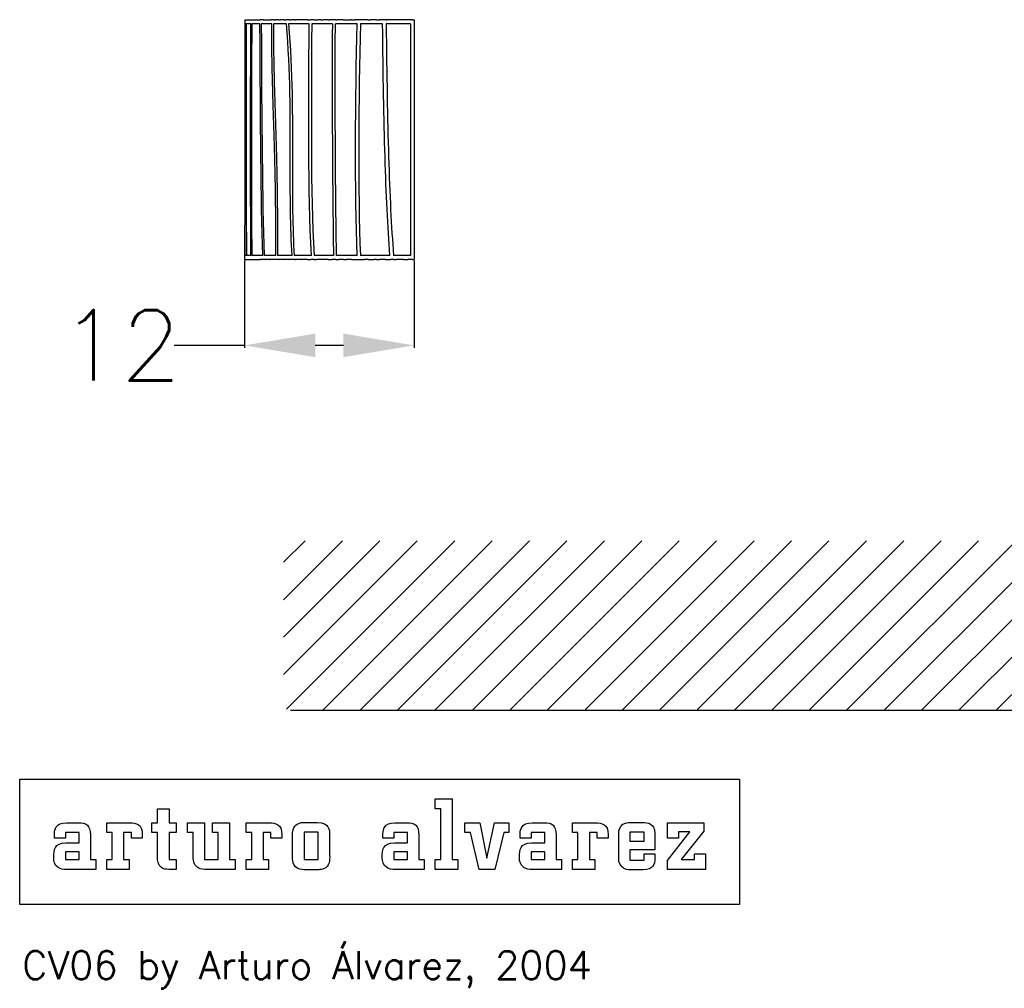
# Model space of a CAD drawing. Header units: centimetres. Extents: x -7865 to -7704, y -2963 to -2882.
# Tile 1 of 4: x -7865 to -7795, y -2963 to -2895. Entities that reach past the tile are written whole.
import ezdxf

# ---------------------------------------------------------------- set-up
doc = ezdxf.new("R2010")
doc.units = ezdxf.units.CM
doc.header["$MEASUREMENT"] = 0
doc.layers.add('cotas', color=1, linetype='Continuous')
doc.layers.add('Default', color=7, linetype='Continuous')
doc.styles.get("Standard").update_dxf_attribs({"font": 'romans.shx', "height": 5, "bigfont": '@extfont2.shx'})
doc.dimstyles.get("Standard").update_dxf_attribs({"dimtxt": 0.18, "dimasz": 5, "dimexe": 0.18, "dimexo": 0.0625, "dimgap": 0.09, "dimtad": 0, "dimtoh": 1, "dimdec": 0, "dimzin": 0, "dimdsep": 46, "dimtxsty": 'Standard', "dimcen": 1.5, "dimadec": 0, "dimazin": 0, "dimtfac": 1, "dimtdec": 0, "dimtofl": 0, "dimtmove": 0, "dimatfit": 3, "dimfxl": 1, "dimtolj": 1, "dimtzin": 0, "dimarcsym": 0})

# ---------------------------------------------------------------- blocks, each defined once
blk = doc.blocks.new('arturo alvarez')
at = {"layer": 'Default'}
for p, q in [((3.093, 1.836), (3.093, 2.38)), ((3.093, 2.38), (4.041, 2.38)), ((4.041, 2.38), (4.041, -0.993)), ((-12.338, 1.828), (-11.696, 1.828)), ((-12.338, 1.053), (-12.338, 1.828)), ((-11.696, 1.828), (-11.696, 1.053)), ((3.404, 1.825), (3.093, 1.836)), ((3.404, -0.993), (3.404, 1.825)), ((-17.408, 1.053), (-16.715, 1.053)), ((-15.161, 0.509), (-15.161, 1.053)), ((-15.161, 1.053), (-13.89, 1.053)), ((-12.649, 0.509), (-12.649, 1.053)), ((-12.649, 1.053), (-12.338, 1.053)), ((-11.696, 1.053), (-11.303, 1.053)), ((-11.303, 1.053), (-11.303, 0.509)), ((-10.669, 0.509), (-10.669, 1.053)), ((-10.669, 1.053), (-9.726, 1.053)), ((-9.726, 1.053), (-9.726, -0.993)), ((-9.277, 0.509), (-9.277, 1.053)), ((-9.277, 1.053), (-8.334, 1.053)), ((-8.334, 1.053), (-8.334, -0.993)), ((-7.415, 0.509), (-7.415, 1.053)), ((-7.415, 1.053), (-6.143, 1.053)), ((-4.122, 1.07), (-3.445, 1.07)), ((0.846, 1.053), (1.539, 1.053)), ((4.738, 0.509), (4.738, 1.053)), ((4.738, 1.053), (5.577, 1.053)), ((5.577, 1.053), (5.967, -0.905)), ((5.967, -0.905), (6.387, 1.053)), ((6.387, 1.053), (7.188, 1.053)), ((7.188, 1.053), (7.188, 0.509)), ((8.471, 1.053), (9.164, 1.053)), ((10.718, 0.509), (10.718, 1.053)), ((10.718, 1.053), (11.989, 1.053)), ((13.977, 1.07), (14.616, 1.07)), ((16.001, 0.203), (16.001, 1.053)), ((16.001, 1.053), (18.014, 1.053)), ((18.014, 0.595), (16.759, -0.993)), ((18.014, 1.053), (18.014, 0.595)), ((-16.072, 0.373), (-16.072, -0.993)), ((-14.855, 0.509), (-15.161, 0.509)), ((-14.855, -0.993), (-14.855, 0.509)), ((-13.791, 0.509), (-14.224, 0.509)), ((-14.224, 0.509), (-14.224, -0.993)), ((-13.791, 0.203), (-13.791, 0.509)), ((-13.187, 0.203), (-13.791, 0.203)), ((-13.187, 0.394), (-13.187, 0.203)), ((-12.338, 0.509), (-12.649, 0.509)), ((-12.338, -0.868), (-12.338, 0.509)), ((-11.303, 0.509), (-11.696, 0.509)), ((-11.696, 0.509), (-11.696, -0.993)), ((-10.369, 0.509), (-10.669, 0.509)), ((-10.369, -0.721), (-10.369, 0.509)), ((-8.971, 0.509), (-9.277, 0.509)), ((-8.971, -0.993), (-8.971, 0.509)), ((-7.109, 0.509), (-7.415, 0.509)), ((-7.109, -0.993), (-7.109, 0.509)), ((-6.045, 0.509), (-6.477, 0.509)), ((-6.477, 0.509), (-6.477, -0.993)), ((-6.045, 0.203), (-6.045, 0.509)), ((-5.44, 0.203), (-6.045, 0.203)), ((-5.44, 0.394), (-5.44, 0.203)), ((-4.836, -0.901), (-4.836, 0.339)), ((-3.417, 0.525), (-4.194, 0.525)), ((-4.194, 0.525), (-4.194, -0.993)), ((-3.417, -0.993), (-3.417, 0.525)), ((-2.775, 0.372), (-2.775, -0.758)), ((0.186, 0.203), (0.186, 0.439)), ((0.796, 0.203), (0.186, 0.203)), ((1.551, 0.509), (0.796, 0.509)), ((0.796, 0.509), (0.796, 0.203)), ((1.551, -0.055), (1.551, 0.509)), ((2.182, 0.373), (2.182, -0.993)), ((5.045, 0.509), (4.738, 0.509)), ((5.526, -1.538), (5.045, 0.509)), ((6.897, 0.509), (6.4, -1.538)), ((7.188, 0.509), (6.897, 0.509)), ((7.811, 0.203), (7.811, 0.439)), ((8.421, 0.203), (7.811, 0.203)), ((9.175, 0.509), (8.421, 0.509)), ((8.421, 0.509), (8.421, 0.203)), ((9.175, -0.055), (9.175, 0.509)), ((9.807, 0.373), (9.807, -0.993)), ((11.023, 0.509), (10.718, 0.509)), ((11.023, -0.993), (11.023, 0.509)), ((12.088, 0.509), (11.655, 0.509)), ((11.655, 0.509), (11.655, -0.993)), ((12.088, 0.203), (12.088, 0.509)), ((12.692, 0.203), (12.088, 0.203)), ((12.692, 0.394), (12.692, 0.203)), ((13.285, -0.797), (13.285, 0.306)), ((14.694, 0.531), (13.912, 0.531)), ((13.912, 0.531), (13.912, 0.038)), ((13.912, 0.038), (14.694, 0.038)), ((14.694, 0.038), (14.694, 0.531)), ((15.298, 0.459), (15.298, -0.446)), ((16.001, -1.036), (17.244, 0.542)), ((16.6, 0.203), (16.001, 0.203)), ((17.244, 0.542), (16.6, 0.542)), ((16.6, 0.542), (16.6, 0.203)), ((0.823, -0.055), (1.551, -0.055)), ((8.448, -0.055), (9.175, -0.055)), ((15.298, -0.446), (13.912, -0.446)), ((13.912, -0.446), (13.912, -1.017)), ((-16.704, -0.561), (-17.458, -0.561)), ((-17.458, -0.561), (-17.458, -0.993)), ((-17.458, -0.993), (-16.704, -0.993)), ((-16.704, -0.993), (-16.704, -0.561)), ((-16.072, -0.993), (-15.772, -0.993)), ((-15.772, -0.993), (-15.772, -1.538)), ((-15.161, -1.538), (-15.161, -0.993)), ((-15.161, -0.993), (-14.855, -0.993)), ((-14.224, -0.993), (-13.923, -0.993)), ((-13.923, -0.993), (-13.923, -1.538)), ((-11.696, -0.993), (-11.303, -0.993)), ((-11.303, -0.993), (-11.303, -1.538)), ((-9.726, -0.993), (-8.971, -0.993)), ((-8.334, -0.993), (-8.023, -0.993)), ((-8.023, -0.993), (-8.023, -1.538)), ((-7.415, -1.538), (-7.415, -0.993)), ((-7.415, -0.993), (-7.109, -0.993)), ((-6.477, -0.993), (-6.177, -0.993)), ((-6.177, -0.993), (-6.177, -1.538)), ((-4.194, -0.993), (-3.417, -0.993)), ((1.551, -0.561), (0.796, -0.561)), ((0.796, -0.561), (0.796, -0.993)), ((0.796, -0.993), (1.551, -0.993)), ((1.551, -0.993), (1.551, -0.561)), ((2.182, -0.993), (2.483, -0.993)), ((2.483, -0.993), (2.483, -1.538)), ((3.093, -0.993), (3.404, -0.993)), ((3.093, -1.538), (3.093, -0.993)), ((4.041, -0.993), (4.342, -0.993)), ((4.342, -0.993), (4.342, -1.538)), ((9.175, -0.561), (8.421, -0.561)), ((8.421, -0.561), (8.421, -0.993)), ((8.421, -0.993), (9.175, -0.993)), ((9.175, -0.993), (9.175, -0.561)), ((9.807, -0.993), (10.107, -0.993)), ((10.107, -0.993), (10.107, -1.538)), ((10.718, -1.538), (10.718, -0.993)), ((10.718, -0.993), (11.023, -0.993)), ((11.655, -0.993), (11.955, -0.993)), ((11.955, -0.993), (11.955, -1.538)), ((13.912, -1.017), (14.694, -1.017)), ((14.694, -1.017), (14.694, -0.667)), ((14.694, -0.667), (15.298, -0.667)), ((15.298, -0.667), (15.298, -0.972)), ((16.001, -1.538), (16.001, -1.036)), ((16.759, -0.993), (17.502, -0.993)), ((17.502, -0.993), (17.502, -0.667)), ((17.502, -0.667), (18.106, -0.667)), ((18.106, -0.667), (18.106, -1.538)), ((-15.772, -1.538), (-17.294, -1.538)), ((-13.923, -1.538), (-15.161, -1.538)), ((-11.303, -1.538), (-11.706, -1.538)), ((-8.023, -1.538), (-9.579, -1.538)), ((-6.177, -1.538), (-7.415, -1.538)), ((-3.385, -1.554), (-4.073, -1.554)), ((2.483, -1.538), (0.961, -1.538)), ((4.342, -1.538), (3.093, -1.538)), ((6.4, -1.538), (5.526, -1.538)), ((10.107, -1.538), (8.585, -1.538)), ((11.955, -1.538), (10.718, -1.538)), ((14.638, -1.554), (13.952, -1.554)), ((18.106, -1.538), (16.001, -1.538))]:
    blk.add_line(p, q, dxfattribs=at)
blk.add_lwpolyline([(-20, 3.482), (20, 3.482), (20, -3.482), (-20, -3.482)], close=True, dxfattribs=at)
blk.add_lwpolyline([(-17.431, -0.055), (-16.704, -0.055), (-16.704, 0.509), (-17.458, 0.509), (-17.458, 0.203), (-18.068, 0.203), (-18.068, 0.439)], dxfattribs=at)
for points in [[(-18.068, 0.439), (-18.058, 0.577), (-18.046, 0.717), (-17.966, 0.835)], [(-17.966, 0.835), (-17.877, 0.966), (-17.713, 1.059), (-17.408, 1.053)], [(-16.715, 1.053), (-16.533, 1.053), (-16.384, 1.051), (-16.24, 0.913)], [(-16.24, 0.913), (-16.139, 0.813), (-16.072, 0.683), (-16.072, 0.373)], [(-13.89, 1.053), (-13.531, 1.042), (-13.175, 0.99), (-13.187, 0.394)], [(-6.143, 1.053), (-5.785, 1.042), (-5.429, 0.99), (-5.44, 0.394)], [(-4.836, 0.339), (-4.836, 0.532), (-4.833, 0.848), (-4.552, 0.995)], [(-4.552, 0.995), (-4.417, 1.068), (-4.271, 1.07), (-4.122, 1.07)], [(-3.445, 1.07), (-2.799, 1.07), (-2.775, 0.675), (-2.775, 0.372)], [(0.186, 0.439), (0.196, 0.577), (0.209, 0.717), (0.288, 0.835)], [(0.288, 0.835), (0.377, 0.966), (0.542, 1.059), (0.846, 1.053)], [(1.539, 1.053), (1.721, 1.053), (1.871, 1.051), (2.015, 0.913)], [(2.015, 0.913), (2.115, 0.813), (2.182, 0.683), (2.182, 0.373)], [(7.811, 0.439), (7.821, 0.577), (7.833, 0.717), (7.913, 0.835)], [(7.913, 0.835), (8.002, 0.966), (8.166, 1.059), (8.471, 1.053)], [(9.164, 1.053), (9.346, 1.053), (9.495, 1.051), (9.639, 0.913)], [(9.639, 0.913), (9.739, 0.813), (9.807, 0.683), (9.807, 0.373)], [(11.989, 1.053), (12.347, 1.042), (12.704, 0.99), (12.692, 0.394)], [(13.285, 0.306), (13.285, 0.492), (13.29, 0.689), (13.4, 0.849)], [(13.4, 0.849), (13.55, 1.061), (13.749, 1.064), (13.977, 1.07)], [(14.616, 1.07), (14.902, 1.07), (15.292, 1.046), (15.298, 0.459)], [(-18.106, -0.873), (-18.106, -0.439), (-18.087, -0.083), (-17.431, -0.055)], [(0.148, -0.873), (0.148, -0.439), (0.167, -0.083), (0.823, -0.055)], [(7.772, -0.873), (7.773, -0.439), (7.791, -0.083), (8.448, -0.055)], [(-17.857, -1.434), (-18.062, -1.3), (-18.106, -1.106), (-18.106, -0.873)], [(-12.14, -1.422), (-12.335, -1.275), (-12.338, -1.034), (-12.338, -0.868)], [(-10.086, -1.446), (-10.354, -1.283), (-10.363, -1.001), (-10.369, -0.721)], [(-4.828, -1.036), (-4.833, -0.986), (-4.835, -0.939), (-4.836, -0.901)], [(-4.546, -1.485), (-4.729, -1.39), (-4.807, -1.229), (-4.828, -1.036)], [(-2.775, -0.758), (-2.775, -0.89), (-2.771, -1.035), (-2.803, -1.165)], [(0.397, -1.434), (0.192, -1.3), (0.148, -1.106), (0.148, -0.873)], [(8.022, -1.434), (7.817, -1.3), (7.772, -1.106), (7.772, -0.873)], [(13.418, -1.363), (13.28, -1.198), (13.293, -0.999), (13.285, -0.797)], [(15.298, -0.972), (15.287, -1.207), (15.243, -1.56), (14.638, -1.554)], [(-17.294, -1.538), (-17.632, -1.538), (-17.717, -1.527), (-17.857, -1.434)], [(-11.706, -1.538), (-11.865, -1.532), (-12.009, -1.525), (-12.14, -1.422)], [(-9.579, -1.538), (-9.759, -1.531), (-9.925, -1.54), (-10.086, -1.446)], [(-4.073, -1.554), (-4.231, -1.554), (-4.4, -1.555), (-4.546, -1.485)], [(-2.803, -1.165), (-2.902, -1.532), (-3.228, -1.549), (-3.385, -1.554)], [(0.961, -1.538), (0.622, -1.538), (0.537, -1.527), (0.397, -1.434)], [(8.585, -1.538), (8.247, -1.538), (8.161, -1.527), (8.022, -1.434)], [(13.952, -1.554), (13.81, -1.56), (13.582, -1.561), (13.418, -1.363)]]:
    blk.add_open_spline(points, degree=3, dxfattribs=at)
blk = doc.blocks.new('*D240')
at = {"layer": 'cotas', "color": 0, "lineweight": -2, "transparency": 16777216}
for p, q in [((-7848.668, -2911.714), (-7848.668, -2917.911)), ((-7836.668, -2911.717), (-7836.668, -2917.911)), ((-7848.668, -2917.731), (-7853.668, -2917.731)), ((-7841.668, -2917.731), (-7843.668, -2917.731))]:
    blk.add_line(p, q, dxfattribs=at)
at = {"layer": 'cotas', "color": 0, "transparency": 16777216}
for points in [[(-7843.668, -2916.897), (-7843.668, -2918.564), (-7848.668, -2917.731)], [(-7841.668, -2916.897), (-7841.668, -2918.564), (-7836.668, -2917.731)]]:
    blk.add_solid(points, dxfattribs=at)
at = {"layer": 'Defpoints', "color": 0, "transparency": 16777216}
for p in [(-7848.668, -2911.652), (-7836.668, -2911.655), (-7848.668, -2917.731)]:
    blk.add_point(p, dxfattribs=at)
at = {"layer": 'cotas', "color": 0, "transparency": 16777216, "insert": (-7857.449, -2917.731), "char_height": 5, "attachment_point": 5}
blk.add_mtext('\\A1;12', dxfattribs=at)

msp = doc.modelspace()

# ---------------------------------------------------------------- hatches: boundary and pattern name
h = msp.add_hatch()
h.set_pattern_fill('ANSI31', color=256, scale=15)
h.set_pattern_definition([(45, (618.6776, -95.3203), (-1.3258252, 1.3258252), [])])
h.paths.add_polyline_path([(-7704.081, -2931.587), (-7845.908, -2931.587), (-7845.908, -2943.091, 0.414214), (-7845.408, -2943.591), (-7704.081, -2943.591)])

# ---------------------------------------------------------------- linework, layer by layer
for p, q in [((-7848.571, -2894.956), (-7848.666, -2894.956)), ((-7845.408, -2943.591), (-7704.081, -2943.591))]:
    msp.add_line(p, q)
for points, degree in [([(-7848.666, -2894.655), (-7848.666, -2903.155), (-7848.668, -2911.655)], 2), ([(-7848.666, -2894.655), (-7848.053, -2894.655), (-7847.58, -2894.655)], 2), ([(-7847.345, -2894.655), (-7847.462, -2894.655), (-7847.58, -2894.655)], 2), ([(-7847.345, -2894.655), (-7847.071, -2894.655), (-7846.798, -2894.655)], 2), ([(-7846.587, -2894.655), (-7846.692, -2894.655), (-7846.798, -2894.655)], 2), ([(-7846.587, -2894.655), (-7846.537, -2894.655), (-7846.487, -2894.655)], 2), ([(-7846.243, -2894.655), (-7846.365, -2894.655), (-7846.487, -2894.655)], 2), ([(-7846.243, -2894.655), (-7846.197, -2894.655), (-7846.152, -2894.655)], 2), ([(-7845.892, -2894.655), (-7846.022, -2894.655), (-7846.152, -2894.655)], 2), ([(-7845.892, -2894.655), (-7845.816, -2894.655), (-7845.741, -2894.655)], 2), ([(-7845.509, -2894.655), (-7845.625, -2894.655), (-7845.741, -2894.655)], 2), ([(-7845.509, -2894.655), (-7845.449, -2894.655), (-7845.389, -2894.655)], 2), ([(-7845.103, -2894.655), (-7845.246, -2894.655), (-7845.389, -2894.655)], 2), ([(-7845.103, -2894.655), (-7845.087, -2894.655), (-7845.071, -2894.655)], 2), ([(-7844.223, -2894.655), (-7844.647, -2894.655), (-7845.071, -2894.655)], 2), ([(-7844.223, -2894.655), (-7844.163, -2894.655), (-7844.103, -2894.655)], 2), ([(-7844.103, -2894.655), (-7844.077, -2894.655), (-7844.052, -2894.655)], 2), ([(-7844.052, -2894.655), (-7844.031, -2894.655), (-7844.01, -2894.655)], 2), ([(-7843.751, -2894.655), (-7843.881, -2894.655), (-7844.01, -2894.655)], 2), ([(-7843.751, -2894.655), (-7843.604, -2894.655), (-7843.458, -2894.655)], 2), ([(-7843.259, -2894.655), (-7843.358, -2894.655), (-7843.458, -2894.655)], 2), ([(-7843.259, -2894.655), (-7843.174, -2894.655), (-7843.089, -2894.655)], 2), ([(-7842.747, -2894.655), (-7842.918, -2894.655), (-7843.089, -2894.655)], 2), ([(-7842.747, -2894.655), (-7842.697, -2894.655), (-7842.647, -2894.655)], 2), ([(-7842.452, -2894.655), (-7842.55, -2894.655), (-7842.647, -2894.655)], 2), ([(-7842.414, -2894.655), (-7842.433, -2894.655), (-7842.452, -2894.655)], 2), ([(-7842.216, -2894.655), (-7842.315, -2894.655), (-7842.414, -2894.655)], 2), ([(-7842.216, -2894.655), (-7842.166, -2894.655), (-7842.116, -2894.655)], 2), ([(-7841.668, -2894.655), (-7841.892, -2894.655), (-7842.116, -2894.655)], 2), ([(-7841.668, -2894.655), (-7841.422, -2894.655), (-7841.176, -2894.655)], 2), ([(-7841.103, -2894.655), (-7841.14, -2894.655), (-7841.176, -2894.655)], 2), ([(-7841.103, -2894.655), (-7840.972, -2894.655), (-7840.841, -2894.655)], 2), ([(-7840.408, -2894.655), (-7840.761, -2894.655), (-7840.841, -2894.655)], 2), ([(-7839.928, -2894.655), (-7840.168, -2894.655), (-7840.408, -2894.655)], 2), ([(-7839.928, -2894.655), (-7839.838, -2894.655), (-7839.749, -2894.655)], 2), ([(-7839.319, -2894.655), (-7839.534, -2894.655), (-7839.749, -2894.655)], 2), ([(-7839.319, -2894.655), (-7839.214, -2894.655), (-7839.11, -2894.655)], 2), ([(-7838.644, -2894.655), (-7838.877, -2894.655), (-7839.11, -2894.655)], 2), ([(-7838.644, -2894.655), (-7838.621, -2894.655), (-7838.597, -2894.655)], 2), ([(-7836.768, -2894.655), (-7837.683, -2894.655), (-7838.597, -2894.655)], 2), ([(-7836.768, -2894.655), (-7836.718, -2894.655), (-7836.668, -2894.655)], 2), ([(-7836.668, -2894.655), (-7836.668, -2903.155), (-7836.668, -2911.655)], 2), ([(-7848.221, -2894.955), (-7848.377, -2894.955), (-7848.534, -2894.955)], 2), ([(-7847.582, -2894.955), (-7847.872, -2894.955), (-7848.161, -2894.955)], 2), ([(-7847.39, -2911.355), (-7847.506, -2907.27), (-7847.554, -2902.263), (-7847.582, -2894.955)], 3), ([(-7847.489, -2894.955), (-7847.461, -2902.276), (-7847.413, -2907.276), (-7847.296, -2911.355)], 3), ([(-7846.737, -2894.955), (-7847.199, -2894.955), (-7847.489, -2894.955)], 2), ([(-7845.713, -2894.955), (-7846.166, -2894.955), (-7846.619, -2894.955)], 2), ([(-7844.103, -2894.955), (-7844.83, -2894.955), (-7845.56, -2894.955)], 2), ([(-7843.937, -2911.355), (-7844.196, -2906.654), (-7844.117, -2901.412), (-7844.103, -2894.955)], 3), ([(-7843.918, -2894.955), (-7843.932, -2901.429), (-7844.011, -2906.665), (-7843.75, -2911.355)], 3), ([(-7842.454, -2894.955), (-7843.185, -2894.955), (-7843.918, -2894.955)], 2), ([(-7840.69, -2894.955), (-7841.463, -2894.955), (-7842.24, -2894.955)], 2), ([(-7840.701, -2911.355), (-7840.869, -2906.936), (-7840.832, -2900.079), (-7840.69, -2894.955)], 3), ([(-7840.46, -2894.955), (-7840.602, -2900.082), (-7840.64, -2906.946), (-7840.471, -2911.355)], 3), ([(-7838.893, -2894.955), (-7839.675, -2894.955), (-7840.46, -2894.955)], 2), ([(-7838.372, -2911.355), (-7838.687, -2907.27), (-7838.817, -2902.263), (-7838.893, -2894.955)], 3), ([(-7836.916, -2894.955), (-7837.777, -2894.955), (-7838.641, -2894.955)], 2), ([(-7838.641, -2894.955), (-7838.564, -2902.276), (-7838.434, -2907.277), (-7838.118, -2911.355)], 3), ([(-7836.916, -2894.955), (-7836.916, -2903.155), (-7836.916, -2911.355)], 2), ([(-7848.561, -2911.355), (-7848.615, -2911.355), (-7848.668, -2911.355)], 2), ([(-7848.223, -2911.355), (-7848.372, -2911.355), (-7848.522, -2911.355)], 2), ([(-7847.39, -2911.355), (-7847.776, -2911.355), (-7848.163, -2911.355)], 2), ([(-7846.461, -2911.355), (-7846.878, -2911.355), (-7847.296, -2911.355)], 2), ([(-7845.313, -2911.355), (-7845.828, -2911.355), (-7846.345, -2911.355)], 2), ([(-7843.937, -2911.355), (-7844.548, -2911.355), (-7845.16, -2911.355)], 2), ([(-7842.375, -2911.355), (-7843.061, -2911.355), (-7843.75, -2911.355)], 2), ([(-7840.701, -2911.355), (-7841.43, -2911.355), (-7842.161, -2911.355)], 2), ([(-7838.372, -2911.355), (-7839.419, -2911.355), (-7840.471, -2911.355)], 2), ([(-7836.916, -2911.355), (-7837.516, -2911.355), (-7838.118, -2911.355)], 2), ([(-7848.668, -2911.655), (-7848.04, -2911.655), (-7847.558, -2911.655)], 2), ([(-7847.445, -2911.655), (-7847.501, -2911.655), (-7847.558, -2911.655)], 2), ([(-7847.445, -2911.655), (-7847.439, -2911.655), (-7847.434, -2911.655)], 2), ([(-7847.184, -2911.655), (-7847.309, -2911.655), (-7847.434, -2911.655)], 2), ([(-7847.184, -2911.655), (-7847.177, -2911.655), (-7847.171, -2911.655)], 2), ([(-7846.898, -2911.655), (-7847.034, -2911.655), (-7847.171, -2911.655)], 2), ([(-7846.898, -2911.655), (-7846.89, -2911.655), (-7846.882, -2911.655)], 2), ([(-7846.587, -2911.655), (-7846.735, -2911.655), (-7846.882, -2911.655)], 2), ([(-7846.587, -2911.655), (-7846.578, -2911.655), (-7846.568, -2911.655)], 2), ([(-7846.252, -2911.655), (-7846.41, -2911.655), (-7846.568, -2911.655)], 2), ([(-7846.252, -2911.655), (-7846.241, -2911.655), (-7846.23, -2911.655)], 2), ([(-7845.892, -2911.655), (-7846.061, -2911.655), (-7846.23, -2911.655)], 2), ([(-7845.892, -2911.655), (-7845.88, -2911.655), (-7845.867, -2911.655)], 2), ([(-7845.509, -2911.655), (-7845.688, -2911.655), (-7845.867, -2911.655)], 2), ([(-7845.509, -2911.655), (-7845.495, -2911.655), (-7845.481, -2911.655)], 2), ([(-7845.103, -2911.655), (-7845.292, -2911.655), (-7845.481, -2911.655)], 2), ([(-7845.103, -2911.655), (-7845.087, -2911.655), (-7845.071, -2911.655)], 2), ([(-7844.674, -2911.655), (-7844.872, -2911.655), (-7845.071, -2911.655)], 2), ([(-7844.674, -2911.655), (-7844.656, -2911.655), (-7844.638, -2911.655)], 2), ([(-7844.223, -2911.655), (-7844.43, -2911.655), (-7844.638, -2911.655)], 2), ([(-7844.223, -2911.655), (-7844.104, -2911.655), (-7843.985, -2911.655)], 2), ([(-7843.751, -2911.655), (-7843.868, -2911.655), (-7843.985, -2911.655)], 2), ([(-7843.751, -2911.655), (-7843.659, -2911.655), (-7843.567, -2911.655)], 2), ([(-7842.747, -2911.655), (-7843.157, -2911.655), (-7843.567, -2911.655)], 2), ([(-7842.747, -2911.655), (-7842.61, -2911.655), (-7842.473, -2911.655)], 2), ([(-7842.216, -2911.655), (-7842.345, -2911.655), (-7842.473, -2911.655)], 2), ([(-7842.216, -2911.655), (-7842.102, -2911.655), (-7841.987, -2911.655)], 2), ([(-7841.668, -2911.655), (-7841.827, -2911.655), (-7841.987, -2911.655)], 2), ([(-7841.668, -2911.655), (-7841.555, -2911.655), (-7841.442, -2911.655)], 2), ([(-7841.103, -2911.655), (-7841.273, -2911.655), (-7841.442, -2911.655)], 2), ([(-7841.103, -2911.655), (-7840.645, -2911.655), (-7840.186, -2911.655)], 2), ([(-7839.928, -2911.655), (-7840.057, -2911.655), (-7840.186, -2911.655)], 2), ([(-7839.928, -2911.655), (-7839.704, -2911.655), (-7839.48, -2911.655)], 2), ([(-7839.319, -2911.655), (-7839.4, -2911.655), (-7839.48, -2911.655)], 2), ([(-7839.319, -2911.655), (-7839.214, -2911.655), (-7839.11, -2911.655)], 2), ([(-7838.697, -2911.655), (-7838.904, -2911.655), (-7839.11, -2911.655)], 2), ([(-7838.697, -2911.655), (-7838.516, -2911.655), (-7838.336, -2911.655)], 2), ([(-7838.064, -2911.655), (-7838.2, -2911.655), (-7838.336, -2911.655)], 2), ([(-7838.064, -2911.655), (-7837.999, -2911.655), (-7837.933, -2911.655)], 2), ([(-7837.421, -2911.655), (-7837.677, -2911.655), (-7837.933, -2911.655)], 2), ([(-7837.421, -2911.655), (-7837.26, -2911.655), (-7837.099, -2911.655)], 2), ([(-7836.768, -2911.655), (-7836.933, -2911.655), (-7837.099, -2911.655)], 2), ([(-7836.768, -2911.655), (-7836.718, -2911.655), (-7836.668, -2911.655)], 2)]:
    msp.add_open_spline(points, degree=degree)
for points, weights in [([(-7848.57, -2894.956), (-7848.578, -2903.158), (-7848.561, -2911.355)], [1, 0.999998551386, 1]), ([(-7848.522, -2911.355), (-7848.541, -2903.158), (-7848.534, -2894.955)], [1, 0.999998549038, 1]), ([(-7848.223, -2911.355), (-7848.282, -2903.155), (-7848.221, -2894.955)], [0.999998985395, 0.999971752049, 0.999999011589]), ([(-7848.161, -2894.955), (-7848.223, -2903.155), (-7848.163, -2911.355)], [0.999999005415, 0.999971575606, 0.999998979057]), ([(-7842.454, -2894.955), (-7842.493, -2903.155), (-7842.375, -2911.355)], [0.999998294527, 0.99995251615, 0.999998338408]), ([(-7842.161, -2911.355), (-7842.279, -2903.155), (-7842.24, -2894.955)], [1, 0.999954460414, 1])]:
    msp.add_rational_spline(points, weights, degree=2)
for points, weights, knots in [([(-7846.461, -2911.355), (-7846.447, -2908.29), (-7846.493, -2905.226), (-7846.601, -2902.164), (-7846.684, -2899.392), (-7846.767, -2896.966), (-7846.737, -2894.955)], [1, 0.999868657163, 0.999868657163, 1, 1, 1, 1], [0, 0, 0, 0, 9.192649, 9.192649, 9.192649, 10.007079, 10.007079, 10.007079, 10.007079]), ([(-7846.619, -2894.955), (-7846.649, -2896.93), (-7846.567, -2899.349), (-7846.484, -2902.121), (-7846.375, -2905.198), (-7846.329, -2908.276), (-7846.345, -2911.355)], [1, 1, 1, 1, 0.999858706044, 0.999854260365, 0.999986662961], [-1.815396, -1.815396, -1.815396, -1.815396, -1.001709, -1.001709, -1.001709, 8.233755, 8.233755, 8.233755, 8.233755])]:
    msp.add_rational_spline(points, weights, degree=3, knots=knots)
for points, knots in [([(-7845.313, -2911.355), (-7845.43, -2909.446), (-7845.439, -2907.143), (-7845.437, -2904.527), (-7845.437, -2904.507), (-7845.434, -2901.563), (-7845.417, -2898.248), (-7845.713, -2894.955)], [-1.786567, -1.786567, -1.786567, -1.786567, -1.006004, -1.006004, -1.006004, -1, -0.127968, -0.127968, -0.127968, -0.127968]), ([(-7845.56, -2894.955), (-7845.265, -2898.284), (-7845.284, -2901.628), (-7845.286, -2904.568), (-7845.286, -2904.588), (-7845.288, -2907.195), (-7845.277, -2909.483), (-7845.16, -2911.355)], [0.127689, 0.127689, 0.127689, 0.127689, 1, 1.006004, 1.006004, 1.006004, 1.785757, 1.785757, 1.785757, 1.785757])]:
    msp.add_open_spline(points, degree=3, knots=knots)

# ---------------------------------------------------------------- block references
at = {"xscale": 1.275153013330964, "yscale": 1.275153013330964, "zscale": 1.275153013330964}
msp.add_blockref('arturo alvarez', (-7839.106, -2952.902), dxfattribs=at)

# ---------------------------------------------------------------- texts
at = {"insert": (-7864.436, -2960.649), "char_height": 2, "width": 50.87461, "attachment_point": 1}
msp.add_mtext('{\\Fromans|c0;CV06 by Arturo Álvarez, 2004}', dxfattribs=at)

# ---------------------------------------------------------------- dimensions: what is measured, and where the dimension line sits
at = {"layer": 'cotas'}
dim = msp.add_linear_dim(base=(-7848.668, -2917.731), p1=(-7836.668, -2911.655), p2=(-7848.668, -2911.652), dimstyle='Standard', dxfattribs=at)
dim.commit()
dim.dimension.update_dxf_attribs({"geometry": '*D240', "text_midpoint": (-7857.449, -2917.731)})

doc.saveas('drawing.dxf')
